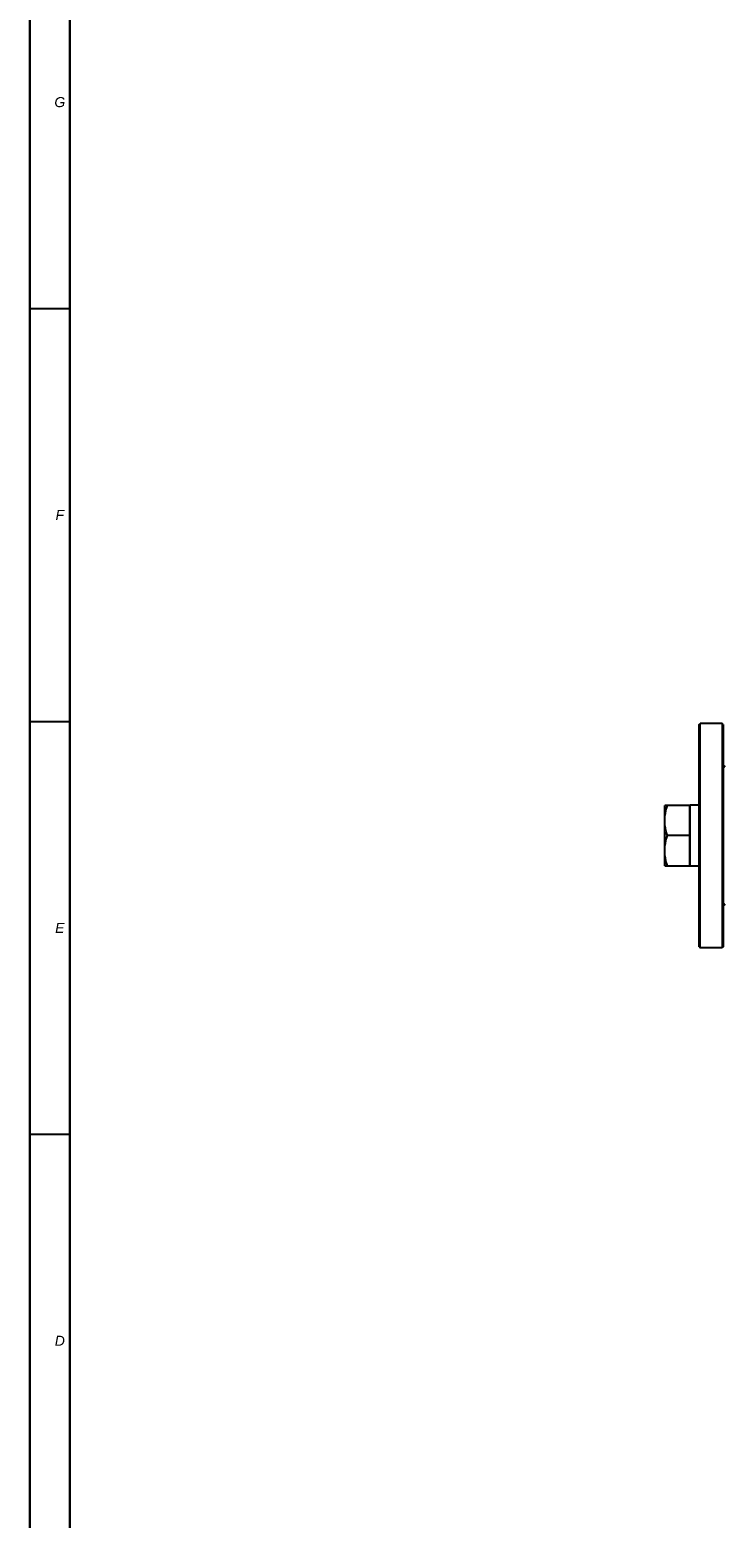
# Model space of a CAD drawing. Header units: millimetres. Extents: x 0 to 1189, y 0 to 841.
# Tile 2 of 68: x 0 to 139, y 261 to 559. Entities that reach past the tile are written whole.
import ezdxf

# ---------------------------------------------------------------- set-up
doc = ezdxf.new("R2010")
doc.units = ezdxf.units.MM
doc.header["$LTSCALE"] = 65.395
doc.layers.get('0').update_dxf_attribs({"linetype": 'CONTINUOUS'})
doc.layers.add('3_ALL_AXES', color=7, linetype='CONTINUOUS')
doc.layers.add('7_ALL_NOTE', color=7, linetype='CONTINUOUS')
doc.styles.add('TEXTSTYLE_3', font='ariali.ttf')

msp = doc.modelspace()

# ---------------------------------------------------------------- linework, layer by layer
at = {"color": 7, "linetype": 'Continuous'}
for p, q in [((0, 0), (0, 841)), ((8, 8), (8, 833)), ((133.7, 419.879), (133.9, 420.079)), ((133.7, 375.479), (133.7, 419.879)), ((133.9, 375.279), (133.9, 420.079)), ((138.3, 420.079), (133.9, 420.079)), ((138.3, 420.079), (138.3, 375.279)), ((138.5, 419.879), (138.3, 420.079)), ((138.5, 419.879), (138.5, 375.479)), ((138.898, 411.619), (138.5, 411.184)), ((131.82, 391.679), (131.82, 403.679)), ((131.9, 403.679), (131.82, 403.679)), ((131.9, 391.679), (131.82, 391.679)), ((138.898, 383.739), (138.5, 384.174)), ((133.7, 375.479), (133.9, 375.279)), ((138.3, 375.279), (133.9, 375.279)), ((138.5, 375.479), (138.3, 375.279))]:
    msp.add_line(p, q, dxfattribs=at)
at = {"color": 2, "linetype": 'Continuous'}
for p, q in [((0, 833), (0, 8)), ((8, 833), (8, 8)), ((0, 503), (8, 503)), ((0, 420.5), (8, 420.5)), ((0, 338), (8, 338))]:
    msp.add_line(p, q, dxfattribs=at)
at = {"layer": '3_ALL_AXES', "color": 7, "linetype": 'Continuous'}
for p, q in [((126.82, 391.679), (126.82, 403.679)), ((131.82, 403.679), (126.82, 403.679)), ((131.9, 391.559), (131.9, 403.799)), ((133.7, 403.799), (131.9, 403.799)), ((131.82, 397.679), (127.355, 397.679)), ((126.82, 391.679), (131.82, 391.679)), ((133.7, 391.559), (131.9, 391.559))]:
    msp.add_line(p, q, dxfattribs=at)
for points, knots in [([(126.82, 400.679), (126.82, 401.187), (126.923, 402.208), (127.194, 403.194), (127.355, 403.679)], [0, 0, 0, 0, 0.498127, 1, 1, 1, 1]), ([(127.355, 397.679), (127.194, 398.164), (126.923, 399.15), (126.82, 400.171), (126.82, 400.679)], [0, 0, 0, 0, 0.5018644, 1, 1, 1, 1]), ([(126.82, 394.679), (126.82, 395.187), (126.923, 396.208), (127.194, 397.194), (127.355, 397.679)], [0, 0, 0, 0, 0.498127, 1, 1, 1, 1]), ([(127.355, 391.679), (127.194, 392.164), (126.923, 393.15), (126.82, 394.171), (126.82, 394.679)], [0, 0, 0, 0, 0.5018644, 1, 1, 1, 1])]:
    msp.add_open_spline(points, degree=3, knots=knots, dxfattribs=at)

# ---------------------------------------------------------------- texts
at = {"layer": '7_ALL_NOTE', "color": 1, "linetype": 'Continuous', "char_height": 2, "attachment_point": 2, "line_spacing_factor": 0.9, "style": 'TEXTSTYLE_3'}
for s, insert, width in [('G', (6, 545.25), 2.171), ('F', (6, 462.75), 1.83643), ('E', (6, 380.25), 1.98513), ('D', (6, 297.75), 2.01487)]:
    msp.add_mtext(s, dxfattribs=dict(at, insert=insert, width=width))

doc.saveas('drawing.dxf')
